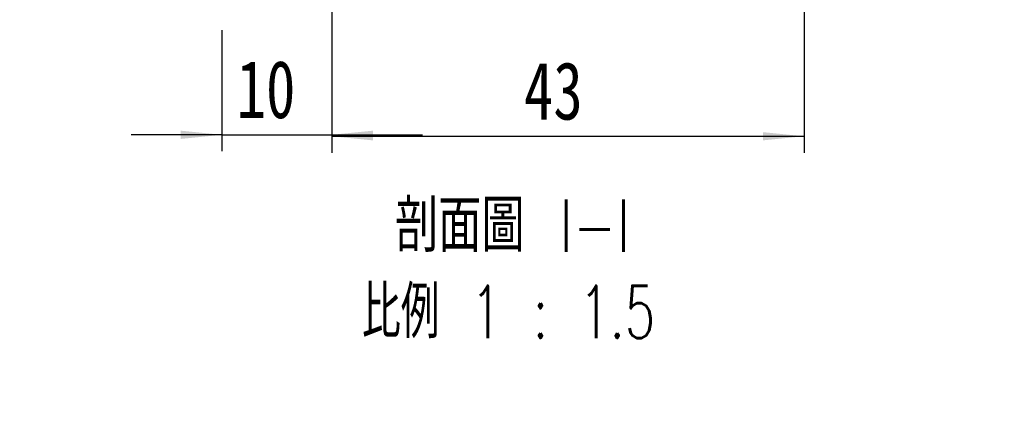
# Model space of a CAD drawing. Header units: millimetres. Extents: x 7 to 295, y 72 to 193.
# Tile 6 of 7: x 228 to 288, y 73 to 97. Entities that reach past the tile are written whole.
import ezdxf

# ---------------------------------------------------------------- set-up
doc = ezdxf.new("R2010")
doc.units = ezdxf.units.MM
doc.layers.add('FORMAT', color=7, linetype='Continuous')
doc.styles.add('SLDTEXTSTYLE0', font='TXT', dxfattribs={"width": 0.75})
doc.styles.add('SLDTEXTSTYLE2', font='TXT', dxfattribs={"width": 0.75, "bigfont": 'bigfont'})
doc.styles.add('SLDTEXTSTYLE3', font='TXT', dxfattribs={"width": 0.675, "bigfont": 'bigfont'})
doc.dimstyles.new('SLDDIMSTYLE0', dxfattribs={"dimtxt": 3.5, "dimasz": 2.5, "dimexe": 0, "dimexo": 0.0625, "dimgap": 0.875, "dimtad": 1, "dimlfac": 1.5, "dimrnd": 1e-09, "dimzin": 12, "dimdsep": 46, "dimtxsty": 'SLDTEXTSTYLE0', "dimsah": 1, "dimcen": 0.09, "dimadec": 0, "dimazin": 3, "dimtfac": 1, "dimtofl": 0, "dimtmove": 0, "dimatfit": 3, "dimfxl": 0, "dimfrac": 2, "dimtolj": 1, "dimtzin": 12, "dimarcsym": 0})
doc.dimstyles.new('SLDDIMSTYLE3', dxfattribs={"dimtxt": 3.5, "dimasz": 2.5, "dimexe": 0, "dimexo": 0.0625, "dimgap": 0.875, "dimtad": 1, "dimlfac": 1.5, "dimrnd": 1e-09, "dimzin": 12, "dimdsep": 46, "dimtxsty": 'SLDTEXTSTYLE0', "dimsah": 1, "dimcen": 0.09, "dimadec": 0, "dimazin": 3, "dimtfac": 1, "dimtmove": 0, "dimatfit": 0, "dimfxl": 0, "dimfrac": 2, "dimtolj": 1, "dimtzin": 12, "dimarcsym": 0})

# ---------------------------------------------------------------- blocks, each defined once
blk = doc.blocks.new('_D_18')
at = {"layer": 'FORMAT', "color": 7}
for p, q in [((275.507, 102.363), (275.507, 89.269)), ((246.84, 100.029), (246.84, 89.269)), ((246.84, 90.269), (275.507, 90.269))]:
    blk.add_line(p, q, dxfattribs=at)
for points in [[(246.84, 90.269), (249.34, 90.019), (249.34, 90.519)], [(275.507, 90.269), (273.007, 90.519), (273.007, 90.019)]]:
    blk.add_solid(points, dxfattribs=at)
at = {"layer": 'FORMAT', "color": 7, "insert": (258.504, 94.781), "char_height": 3.5, "attachment_point": 1, "style": 'SLDTEXTSTYLE0'}
blk.add_mtext('43', dxfattribs=at)
blk = doc.blocks.new('_D_19')
at = {"layer": 'FORMAT', "color": 7}
for p, q in [((246.84, 100.029), (246.84, 89.358)), ((240.173, 96.696), (240.173, 89.358)), ((240.173, 90.358), (234.673, 90.358)), ((240.173, 90.358), (246.84, 90.358)), ((246.84, 90.358), (252.34, 90.358))]:
    blk.add_line(p, q, dxfattribs=at)
for points in [[(240.173, 90.358), (237.673, 90.608), (237.673, 90.108)], [(246.84, 90.358), (249.34, 90.108), (249.34, 90.608)]]:
    blk.add_solid(points, dxfattribs=at)
at = {"layer": 'FORMAT', "color": 7, "insert": (241.063, 94.87), "char_height": 3.5, "attachment_point": 1, "style": 'SLDTEXTSTYLE0'}
blk.add_mtext('10', dxfattribs=at)
blk = doc.blocks.new('SW_NOTE_3')
at = {"layer": 'FORMAT', "color": 0, "char_height": 3.175, "attachment_point": 2}
for s, insert, style in [('\\M+19655\\M+196CA\\M+19AA4 I-I', (8.632, 4.093), 'SLDTEXTSTYLE2'), ('\\M+194E4\\M+197E1 1 : 1.5', (8.386, -1.141), 'SLDTEXTSTYLE3')]:
    blk.add_mtext(s, dxfattribs=dict(at, insert=insert, style=style))

msp = doc.modelspace()

# ---------------------------------------------------------------- block references
at = {"layer": 'FORMAT'}
msp.add_blockref('SW_NOTE_3', (249.18352, 82.33909), dxfattribs=at)

# ---------------------------------------------------------------- dimensions: what is measured, and where the dimension line sits
at = {"layer": 'FORMAT', "color": 7}
for base, p1, p2, dimstyle, picture, middle in [((275.5067, 90.26888), (246.84003, 101.02947), (275.5067, 103.3628), 'SLDDIMSTYLE0', '_D_18', (261.09018, 90.26888)), ((246.84003, 90.35833), (240.17337, 97.69613), (246.84003, 101.02947), 'SLDDIMSTYLE3', '_D_19', (243.64888, 90.35833))]:
    dim = msp.add_linear_dim(base=base, p1=p1, p2=p2, angle=0, dimstyle=dimstyle, dxfattribs=at)
    dim.commit()
    dim.dimension.update_dxf_attribs({"geometry": picture, "text_midpoint": middle, "dimtype": 160})

doc.saveas('drawing.dxf')
